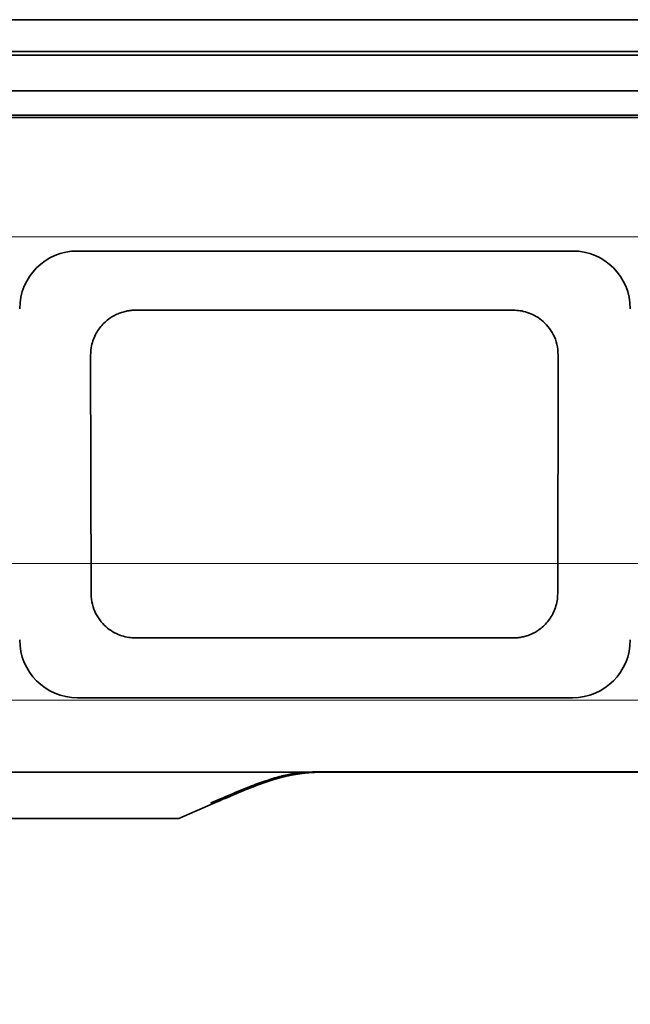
# Model space of a CAD drawing. Header units: millimetres. Extents: x 31 to 1647, y 187 to 975.
# Tile 11 of 151: x 240 to 293, y 241 to 326. Entities that reach past the tile are written whole.
import ezdxf

# ---------------------------------------------------------------- set-up
doc = ezdxf.new("R2010")
doc.units = ezdxf.units.MM
doc.layers.add('1', color=7, linetype='Continuous', true_color=0xffffff)
doc.styles.add('kanji2', font='simplex.shx', dxfattribs={"bigfont": 'bigfont.shx'})
doc.dimstyles.get("Standard").update_dxf_attribs({"dimtxt": 0.18, "dimasz": 0.18, "dimexe": 0.18, "dimexo": 0.0625, "dimgap": 0.09, "dimtad": 0, "dimtih": 1, "dimtoh": 1, "dimdec": 4, "dimzin": 0, "dimdsep": 46, "dimtxsty": 'Standard', "dimcen": 0.09, "dimadec": 0, "dimazin": 0, "dimtfac": 1, "dimtdec": 4, "dimtofl": 0, "dimtmove": 0, "dimatfit": 3, "dimfxl": 1, "dimtolj": 1, "dimtzin": 0, "dimarcsym": 0})

# ---------------------------------------------------------------- blocks, each defined once
blk = doc.blocks.new('_U0')
at = {"layer": '1', "color": 146, "lineweight": 13}
for p, q in [((346.947088, 266.859098), (142.948935, 266.859098)), ((144.948935, 266.859098), (144.145087, 263.859095)), ((144.948935, 266.859098), (144.948935, 225.915685)), ((144.948935, 266.859098), (145.752782, 263.859101)), ((144.948935, 256.659098), (144.145087, 259.659095)), ((144.948935, 256.659098), (145.752782, 259.659101)), ((200.269985, 256.659098), (142.948935, 256.659098))]:
    blk.add_line(p, q, dxfattribs=at)
at = {"layer": '1', "color": 146, "linetype": 'Continuous', "lineweight": 13, "insert": (145.476442, 226.050685), "char_height": 3, "attachment_point": 7, "rotation": 90, "line_spacing_factor": 0.63253, "style": 'kanji2'}
blk.add_mtext('\\W0.9412;10.2', dxfattribs=at)
blk = doc.blocks.new('_Open')
at = {"color": 0, "linetype": 'ByBlock', "lineweight": -2}
for p, q in [((-1, 0.166667), (0, 0)), ((-1, -0.166667), (0, 0)), ((0, 0), (-1, 0))]:
    blk.add_line(p, q, dxfattribs=at)
blk = doc.blocks.new('_U3')
at = {"layer": '1', "color": 146, "lineweight": 13}
for p, q in [((194.027088, 325.609098), (130.948935, 325.609098)), ((132.948935, 325.609098), (132.145087, 322.609095)), ((132.948935, 278.659098), (132.948935, 325.609098)), ((132.948935, 325.609098), (133.752782, 322.609101)), ((132.948935, 278.659098), (132.145087, 281.659095)), ((132.948935, 278.659098), (133.752782, 281.659101)), ((301.947088, 278.659098), (130.948935, 278.659098))]:
    blk.add_line(p, q, dxfattribs=at)
at = {"layer": '1', "color": 146, "linetype": 'Continuous', "lineweight": 13, "insert": (133.476442, 299.744292), "char_height": 3, "attachment_point": 7, "rotation": 90, "line_spacing_factor": 0.63253, "style": 'kanji2'}
blk.add_mtext('\\W0.8745;47', dxfattribs=at)
blk = doc.blocks.new('_U10')
at = {"layer": '1', "color": 146, "lineweight": 13}
for p, q in [((202.947088, 278.659098), (202.947088, 186.655289)), ((794.947088, 278.659098), (794.947088, 186.655289)), ((202.947088, 188.655289), (205.947085, 189.459137)), ((794.947088, 188.655289), (791.947085, 189.459137)), ((794.947088, 188.655289), (202.947088, 188.655289)), ((202.947088, 188.655289), (205.947091, 187.851442)), ((794.947088, 188.655289), (791.947091, 187.851442))]:
    blk.add_line(p, q, dxfattribs=at)
at = {"layer": '1', "color": 146, "linetype": 'Continuous', "lineweight": 13, "insert": (495.243879, 188.421782), "char_height": 3, "attachment_point": 7, "line_spacing_factor": 0.63253, "style": 'kanji2'}
blk.add_mtext('\\W0.8720;592', dxfattribs=at)
blk = doc.blocks.new('_U23')
at = {"layer": '1', "color": 146, "lineweight": 13}
for p, q in [((346.947088, 306.859098), (142.948935, 306.859098)), ((144.948935, 306.859098), (144.145087, 303.859095)), ((144.948935, 266.859098), (144.948935, 306.859098)), ((144.948935, 306.859098), (145.752782, 303.859101)), ((144.948935, 266.859098), (144.145087, 269.859095)), ((144.948935, 266.859098), (145.752782, 269.859101)), ((346.947088, 266.859098), (142.948935, 266.859098))]:
    blk.add_line(p, q, dxfattribs=at)
at = {"layer": '1', "color": 146, "linetype": 'Continuous', "lineweight": 13, "insert": (145.476442, 288.725491), "char_height": 3, "attachment_point": 7, "rotation": 90, "line_spacing_factor": 0.63253, "style": 'kanji2'}
blk.add_mtext('\\W0.8745;40', dxfattribs=at)

msp = doc.modelspace()

# ---------------------------------------------------------------- linework, layer by layer
at = {"layer": '1', "color": 18, "linetype": 'Continuous', "lineweight": 35}
for p, q in [((498.9471, 325.6091), (194.0271, 325.6091)), ((803.8671, 322.8591), (194.0271, 322.8591)), ((340.8671, 322.5595), (203.2373, 322.5595)), ((340.8671, 319.4591), (203.2315, 319.4591)), ((205.4871, 317.3591), (338.9171, 317.3591)), ((205.6771, 317.1691), (338.7271, 317.1691)), ((288.1287, 305.6383), (245.4245, 305.6383)), ((250.4245, 300.5298), (283.0245, 300.5298)), ((246.5991, 276.0591), (246.5614, 296.6591)), ((286.8876, 296.6591), (286.8499, 276.0591)), ((283.0245, 272.2412), (250.4245, 272.2412)), ((245.4245, 267.0799), (288.1287, 267.0799)), ((194.28, 260.6524), (264.9568, 260.6524)), ((267.8205, 260.6591), (266.8362, 260.6591)), ((365.7763, 260.6591), (267.8205, 260.6591)), ((267.8209, 260.68), (365.8109, 260.68)), ((254.1616, 256.6591), (257.1424, 257.9458)), ((253.8578, 256.6591), (200.27, 256.6591)), ((253.8578, 256.6591), (254.1616, 256.6591))]:
    msp.add_line(p, q, dxfattribs=at)
for centre, start, end in [((245.4245, 300.6591), 90, 180), ((288.1287, 300.6591), 0, 90), ((245.4245, 272.0591), 180, 270), ((288.1287, 272.0591), 270, 360)]:
    msp.add_arc(centre, 4.9792, start, end, dxfattribs=at)
msp.add_ellipse((256.9402, 258.4141), major_axis=(0.2021, -0.4682), ratio=0.511016, start_param=5.5817331, end_param=6.2838715, dxfattribs=at)
for points, degree, knots in [([(246.5614, 296.6591), (246.571, 296.8703), (246.5898, 297.285), (246.7417, 297.8796), (246.9676, 298.4231), (247.2614, 298.9068), (247.6059, 299.3258), (247.9874, 299.678), (248.3925, 299.9638), (248.8096, 300.1859), (249.2283, 300.3486), (249.6401, 300.4563), (250.0381, 300.5188), (250.2983, 300.5262), (250.4245, 300.5298)], 3, [0, 0, 0, 0, 0.1042695, 0.2047475, 0.3014286, 0.3943076, 0.4833799, 0.5686413, 0.650088, 0.7277166, 0.8015243, 0.8715086, 0.9376676, 1, 1, 1, 1]), ([(283.0245, 300.5298), (283.2168, 300.5214), (283.6187, 300.504), (284.2331, 300.354), (284.863, 300.0891), (285.4778, 299.6826), (286.0399, 299.1273), (286.4992, 298.4227), (286.8243, 297.5836), (286.8661, 296.973), (286.8876, 296.6591)], 3, [0, 0, 0, 0, 0.0949758, 0.1985537, 0.3107252, 0.4314789, 0.5608009, 0.6986747, 0.8450814, 1, 1, 1, 1]), ([(250.4245, 272.2412), (250.2341, 272.2495), (249.8362, 272.2668), (249.2282, 272.4149), (248.6055, 272.6765), (247.9981, 273.0775), (247.4425, 273.625), (246.9879, 274.3195), (246.6649, 275.1468), (246.6215, 275.7493), (246.5991, 276.0591)], 3, [0, 0, 0, 0, 0.0952563, 0.1989947, 0.3112225, 0.4319476, 0.5611785, 0.6989242, 0.8451944, 1, 1, 1, 1]), ([(286.8499, 276.0591), (286.8397, 275.8507), (286.8196, 275.4414), (286.668, 274.855), (286.4438, 274.3192), (286.1529, 273.8423), (285.8123, 273.4293), (285.4352, 273.0821), (285.0349, 272.8002), (284.6227, 272.581), (284.2088, 272.4203), (283.8014, 272.3139), (283.4074, 272.2521), (283.1496, 272.2448), (283.0245, 272.2412)], 3, [0, 0, 0, 0, 0.1041979, 0.204589, 0.3011778, 0.3939685, 0.482965, 0.5681712, 0.6495906, 0.7272267, 0.8010826, 0.8711614, 0.9374662, 1, 1, 1, 1]), ([(264.9568, 260.6524), (264.9048, 260.6467), (264.7992, 260.6351), (264.6391, 260.615), (264.4747, 260.5925), (264.312, 260.5679), (264.1554, 260.543), (264.0007, 260.5167), (263.8301, 260.4841), (263.6212, 260.4417), (263.3707, 260.3861), (263.0925, 260.319), (262.8113, 260.2472), (262.5044, 260.1634), (262.1974, 260.0725), (261.8491, 259.9619), (261.3909, 259.8097), (260.7867, 259.5923), (259.9408, 259.2638), (258.9253, 258.8441), (257.8853, 258.3977), (257.2142, 258.108), (256.9402, 257.9897)], 3, [0, 0, 0, 0, 0.0168583, 0.0342624, 0.0522112, 0.0707025, 0.0879171, 0.1040603, 0.1221759, 0.1453135, 0.1748207, 0.208006, 0.2418403, 0.273292, 0.3168175, 0.3525515, 0.4009625, 0.4866742, 0.5816365, 0.7294543, 0.8895354, 1, 1, 1, 1]), ([(257.1425, 257.9459), (257.1767, 257.9607), (257.2629, 257.9979), (257.3995, 258.0569), (257.551, 258.1222), (257.698, 258.1856), (257.8396, 258.2467), (257.976, 258.3054), (258.1071, 258.3619), (258.2338, 258.4164), (258.3636, 258.472), (258.4957, 258.5286), (258.6296, 258.5859), (258.7574, 258.6404), (258.879, 258.6921), (258.9946, 258.741), (259.1042, 258.7874), (259.2079, 258.831), (259.3057, 258.872), (259.3973, 258.9103), (259.4669, 258.9393), (259.5163, 258.9598), (259.5472, 258.9727), (259.5772, 258.9851), (259.6062, 258.9971), (259.6339, 259.0086), (259.6594, 259.0191), (259.6816, 259.0282), (259.7003, 259.0359), (259.7156, 259.0422), (259.7297, 259.048), (259.744, 259.0539), (259.7605, 259.0607), (259.7794, 259.0684), (259.8004, 259.077), (259.837, 259.092), (259.8901, 259.1137), (259.9613, 259.1427), (260.0379, 259.1737), (260.1198, 259.2067), (260.2068, 259.2415), (260.2987, 259.2781), (260.3955, 259.3164), (260.4969, 259.3562), (260.603, 259.3975), (260.689, 259.4306), (260.7535, 259.4553), (260.7949, 259.4711), (260.837, 259.4871), (260.8797, 259.5032), (260.923, 259.5195), (260.9657, 259.5355), (261.0033, 259.5496), (261.0345, 259.5612), (261.0591, 259.5703), (261.0803, 259.5782), (261.0981, 259.5847), (261.1123, 259.59), (261.1237, 259.5941), (261.136, 259.5987), (261.1524, 259.6047), (261.1755, 259.6131), (261.203, 259.6232), (261.2331, 259.6341), (261.2936, 259.656), (261.357, 259.6788), (261.4233, 259.7023), (261.4635, 259.7166), (261.5063, 259.7316), (261.5534, 259.7481), (261.6052, 259.7661), (261.6616, 259.7855), (261.7142, 259.8034), (261.7618, 259.8196), (261.8033, 259.8336), (261.844, 259.8472), (261.8812, 259.8596), (261.9127, 259.87), (261.9382, 259.8784), (261.9582, 259.8849), (261.9755, 259.8906), (261.9946, 259.8968), (262.0183, 259.9046), (262.0476, 259.914), (262.0809, 259.9247), (262.1167, 259.9362), (262.1535, 259.9479), (262.2345, 259.9735), (262.3597, 260.0122), (262.4847, 260.0497), (262.564, 260.0729), (262.5962, 260.0823), (262.6251, 260.0906), (262.6479, 260.0972), (262.6645, 260.1019), (262.6766, 260.1054), (262.6881, 260.1087), (262.7016, 260.1125), (262.7185, 260.1173), (262.7403, 260.1234), (262.7677, 260.1311), (262.801, 260.1403), (262.8385, 260.1507), (262.8968, 260.1666), (262.9729, 260.187), (263.0646, 260.211), (263.1366, 260.2294), (263.1894, 260.2427), (263.2229, 260.251), (263.2529, 260.2584), (263.2787, 260.2647), (263.3002, 260.2699), (263.3196, 260.2746), (263.3397, 260.2794), (263.3633, 260.2851), (263.3934, 260.2922), (263.4301, 260.3008), (263.472, 260.3104), (263.5156, 260.3204), (263.5595, 260.3302), (263.6036, 260.34), (263.6554, 260.3512), (263.7144, 260.3638), (263.7792, 260.3774), (263.8411, 260.3899), (263.8925, 260.4001), (263.9339, 260.4082), (263.9653, 260.4142), (263.9935, 260.4196), (264.0187, 260.4243), (264.0463, 260.4294), (264.0797, 260.4356), (264.1214, 260.4431), (264.1685, 260.4514), (264.2202, 260.4603), (264.2758, 260.4697), (264.3351, 260.4794), (264.3895, 260.488), (264.4382, 260.4955), (264.4803, 260.5019), (264.5219, 260.508), (264.5606, 260.5136), (264.594, 260.5183), (264.6214, 260.5221), (264.6429, 260.525), (264.6587, 260.5272), (264.669, 260.5285), (264.6759, 260.5295), (264.6824, 260.5303), (264.6914, 260.5315), (264.7041, 260.5332), (264.7205, 260.5353), (264.7406, 260.5379), (264.7682, 260.5414), (264.8043, 260.5459), (264.8501, 260.5515), (264.903, 260.5578), (264.9622, 260.5645), (265.0276, 260.5716), (265.0991, 260.579), (265.1773, 260.5866), (265.2624, 260.5944), (265.3544, 260.6023), (265.4512, 260.6098), (265.5527, 260.6171), (265.6587, 260.6239), (265.7709, 260.6303), (265.8894, 260.6362), (266.017, 260.6417), (266.1538, 260.6466), (266.3002, 260.6508), (266.4537, 260.6543), (266.6144, 260.6569), (266.7822, 260.6588), (266.9497, 260.66), (267.1163, 260.6608), (267.2815, 260.6612), (267.432, 260.6612), (267.5667, 260.6612), (267.6524, 260.661), (267.7075, 260.6609), (267.7312, 260.6609), (267.7546, 260.6609), (267.7777, 260.6607), (267.7996, 260.6605), (267.8139, 260.6605), (267.8206, 260.6604)], 3, [0, 0, 0, 0, 0.0106938, 0.0269716, 0.0427786, 0.0581145, 0.0729791, 0.0871191, 0.1008041, 0.114034, 0.126809, 0.1414243, 0.155395, 0.1687214, 0.1814038, 0.1934423, 0.2048372, 0.2156492, 0.2258107, 0.2353218, 0.244183, 0.2474864, 0.2506895, 0.2537924, 0.2567951, 0.2596975, 0.2624135, 0.2647131, 0.2665838, 0.2681968, 0.2694557, 0.2709205, 0.2726228, 0.2745625, 0.2767396, 0.2790778, 0.2858452, 0.293106, 0.3009769, 0.3093553, 0.3182407, 0.3276294, 0.3374757, 0.3477644, 0.3584951, 0.3696673, 0.3737788, 0.377947, 0.3821717, 0.386453, 0.3907908, 0.3951819, 0.3992594, 0.4020681, 0.4045291, 0.4066426, 0.4084087, 0.4098274, 0.4108987, 0.4117914, 0.4135035, 0.4157949, 0.4186541, 0.4216963, 0.4247333, 0.436613, 0.4404525, 0.4442975, 0.4484613, 0.4530728, 0.4581316, 0.4636375, 0.4695903, 0.4734795, 0.477538, 0.4816639, 0.4852976, 0.488354, 0.4907941, 0.4926776, 0.4941286, 0.4958061, 0.4981711, 0.500976, 0.5042207, 0.5077462, 0.5112576, 0.5147485, 0.5309302, 0.5469419, 0.5500925, 0.5532334, 0.5559941, 0.5581956, 0.559625, 0.560652, 0.5615835, 0.5628332, 0.5644036, 0.5662944, 0.5689341, 0.5720186, 0.5755476, 0.5793571, 0.5881671, 0.5965755, 0.6045831, 0.6078852, 0.6109957, 0.6137179, 0.6160493, 0.6179898, 0.6195498, 0.621305, 0.6234397, 0.625954, 0.6294417, 0.6333259, 0.6372395, 0.6411633, 0.6450972, 0.6490413, 0.6549762, 0.6607987, 0.6662566, 0.6713445, 0.6743535, 0.6771491, 0.6796143, 0.6817471, 0.6837544, 0.686853, 0.6904928, 0.6946484, 0.6991464, 0.7039541, 0.7090712, 0.7144973, 0.7179935, 0.7216068, 0.725312, 0.7286723, 0.7315285, 0.7338434, 0.7356726, 0.7370161, 0.7378741, 0.7383092, 0.7387686, 0.7395432, 0.7406333, 0.7420387, 0.7437595, 0.7457959, 0.749111, 0.7530229, 0.7575319, 0.7626383, 0.768128, 0.7741743, 0.7807779, 0.7879397, 0.7956611, 0.8039436, 0.8122688, 0.8210972, 0.8304313, 0.8402715, 0.850618, 0.8621477, 0.8742539, 0.8869404, 0.9002092, 0.9140652, 0.9285095, 0.9416981, 0.9553346, 0.9694206, 0.9789656, 0.9887004, 0.9906503, 0.9926091, 0.99455, 0.9964542, 0.9983509, 1, 1, 1, 1]), ([(264.9568, 260.6524), (265.1705, 260.6524), (265.6728, 260.6633), (266.0577, 260.6717), (266.3887, 260.6753), (266.8057, 260.6798), (267.8208, 260.6799)], 2, [0, 0, 0, 0.25, 0.25, 0.5, 0.5, 1, 1, 1]), ([(267.432, 260.6591), (267.3302, 260.659), (266.9653, 260.6584), (266.3489, 260.6535), (265.8413, 260.6346), (265.5951, 260.6198)], 3, [0, 0, 0, 0, 0.1642388, 0.5895486, 1, 1, 1, 1])]:
    msp.add_open_spline(points, degree=degree, knots=knots, dxfattribs=at)
msp.add_open_spline([(267.8205, 260.6591), (267.7271, 260.6592), (267.6337, 260.6592), (267.5403, 260.6592)], degree=3, dxfattribs=at)

# ---------------------------------------------------------------- dimensions: what is measured, and where the dimension line sits
at = {"layer": '1', "color": 146, "linetype": 'Continuous', "lineweight": 13}
for base, p1, p2, angle, picture, middle in [((132.948935, 278.659098), (194.027088, 325.609098), (301.947088, 278.659098), 90, '_U3', (132.948935, 302.134098)), ((144.9489, 306.8591), (346.9471, 266.8591), (346.9471, 306.8591), 90, '_U23', (144.9489, 291.1153)), ((144.9489, 266.8591), (240.0272, 256.6591), (346.9471, 266.8591), 270, '_U0', (144.9489, 231.1153))]:
    dim = msp.add_linear_dim(base=base, p1=p1, p2=p2, angle=angle, dimstyle='Standard', override={"dimtxt": 3, "dimasz": 3, "dimexe": 2, "dimexo": 0, "dimgap": 0.6, "dimtad": 1, "dimtih": 0, "dimtoh": 0, "dimdec": 1, "dimlfac": 1, "dimzin": 8, "dimdsep": 46, "dimlunit": 2, "dimtxsty": 'kanji2', "dimblk1": 'Open', "dimblk2": 'Open', "dimsah": 1, "dimse1": 0, "dimse2": 0, "dimsd1": 0, "dimsd2": 0, "dimclrd": 146, "dimclre": 146, "dimclrt": 146, "dimtol": 0, "dimtm": -0.1, "dimtfac": 0.833333, "dimtdec": 2, "dimtofl": 1, "dimtmove": 0, "dimtzin": 8, "dimlwd": 13, "dimlwe": 13}, dxfattribs=at)
    dim.commit()
    dim.dimension.update_dxf_attribs({"geometry": picture, "text_midpoint": middle, "dimtype": 160})
dim = msp.add_linear_dim(base=(202.9471, 188.6553), p1=(794.9471, 278.6591), p2=(202.9471, 278.6591), dimstyle='Standard', override={"dimtxt": 3, "dimasz": 3, "dimexe": 2, "dimexo": 0, "dimgap": 0.6, "dimtad": 1, "dimtih": 1, "dimtoh": 0, "dimdec": 1, "dimlfac": 1, "dimzin": 8, "dimdsep": 46, "dimlunit": 2, "dimtxsty": 'kanji2', "dimblk1": 'Open', "dimblk2": 'Open', "dimsah": 1, "dimse1": 0, "dimse2": 0, "dimsd1": 0, "dimsd2": 0, "dimclrd": 146, "dimclre": 146, "dimclrt": 146, "dimtol": 0, "dimtm": -0.1, "dimtfac": 0.833333, "dimtdec": 2, "dimtofl": 1, "dimtmove": 0, "dimtzin": 8, "dimlwd": 13, "dimlwe": 13}, dxfattribs=at)
dim.commit()
dim.dimension.update_dxf_attribs({"geometry": '_U10', "text_midpoint": (498.9471, 188.6553), "dimtype": 160})

doc.saveas('drawing.dxf')
